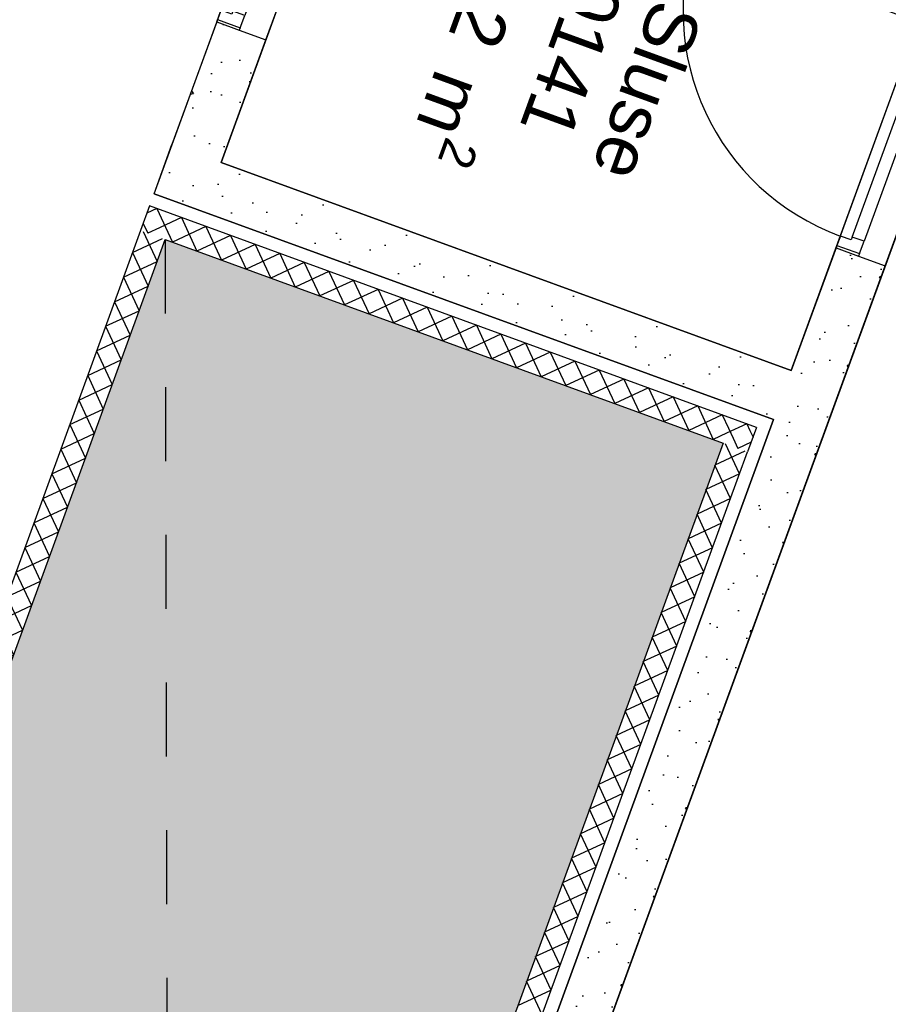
# Model space of a CAD drawing. Header units: millimetres. Extents: x 112481703 to 112580238, y 1264638581 to 1264713060.
# Tile 8 of 71: x 112511309 to 112514628, y 1264671742 to 1264675505. Entities that reach past the tile are written whole.
import ezdxf
from ezdxf.enums import TextEntityAlignment as Align

# ---------------------------------------------------------------- set-up
doc = ezdxf.new("R2010")
doc.units = ezdxf.units.MM
doc.header["$LTSCALE"] = 0.5
doc.header["$MEASUREMENT"] = 0
doc.linetypes.add('PLINE', pattern=[0])
doc.linetypes.add('Stiplet', pattern=[1128.888893, 564.444447, -564.444447])
for name, color, linetype in [('242- Ikke-bærende innervegger (Skravur)(Nye konstruksjoner)', 7, 'Continuous'), ('242- Ikke-bærende innervegger(Nye konstruksjoner)', 7, 'Continuous'), ('244- Vinduer_ dører_ foldevegger(Nye konstruksjoner)', 7, 'Continuous'), ('862- M___Nettoareal (1-100)', 7, 'Continuous'), ('862- M___Nettoareal(Nye konstruksjoner)', 7, 'Continuous'), ('862- M___Nettoareal(Polylinje)(Nye konstruksjoner)', 7, 'Continuous'), ('LA_farge_dekke_asfalt2(Nye konstruksjoner)', 7, 'Continuous')]:
    doc.layers.add(name, color=color, linetype=linetype)
doc.styles.add('GENERATED_STYLE_1', font='arial.ttf')
pattern_1 = [(339.956, (112557650, 1264717795), (213.7127, 585.7704), [60, -300]), (339.956, (112557925.95, 1264718026.2), (213.7127, 585.7704), [60, -300]), (39.956, (112557650, 1264717795), (-400.436, 477.966), [60, -300]), (39.956, (112557988.2, 1264717671.6), (-400.436, 477.966), [60, -300]), (99.956, (112557706.37, 1264717774.44), (614.1484, 107.8046), [60, -300]), (99.956, (112558044.56, 1264717651.05), (614.1484, 107.8046), [60, -300]), (339.956, (112557670.56, 1264717851.37), (41.12902, 112.73156), [0, -120, 0, -180]), (24.956, (112557726.93, 1264717830.8), (-50.63064, 108.79586), [0, -90, 0, -150])]

# ---------------------------------------------------------------- blocks, each defined once
blk = doc.blocks.new('Sluse_0141_14', base_point=(112513292.3, 1264675465.5))
at = {"layer": '862- M___Nettoareal(Polylinje)(Nye konstruksjoner)', "linetype": 'PLINE', "flags": 128}
blk.add_lwpolyline([(112514874.1, 1264675855.3), (112512695.6, 1264676650.1), (112512078.7, 1264674959.1), (112514257.1, 1264674164.3)], close=True, dxfattribs=at)
blk = doc.blocks.new('Korridor_0112_22', base_point=(112515977.1, 1264673188.6))
at = {"layer": '862- M___Nettoareal(Polylinje)(Nye konstruksjoner)', "linetype": 'PLINE', "flags": 128}
blk.add_lwpolyline([(112516220, 1264678960.8), (112512377.3, 1264668428.2), (112514444.4, 1264667674), (112516434.7, 1264673129.3), (112517656, 1264672683.7), (112518270.5, 1264674368.1), (112517049.2, 1264674813.6), (112517667.9, 1264676509.3), (112518287.1, 1264678206.7)], close=True, dxfattribs=at)
blk = doc.blocks.new('Avfalls-sentral_0142_24', base_point=(112510430.5, 1264672307.5))
at = {"layer": '862- M___Nettoareal(Polylinje)(Nye konstruksjoner)', "linetype": 'PLINE', "flags": 128}
blk.add_lwpolyline([(112512189.4, 1264668496.7), (112514188.6, 1264673976.4), (112511822.3, 1264674839.7), (112512507.7, 1264676718.6), (112509425.9, 1264677843), (112506741.2, 1264670484.4)], close=True, dxfattribs=at)
blk = doc.blocks.new('Dør[10]', base_point=(112557650, 1264717795))
at = {"layer": '244- Vinduer_ dører_ foldevegger(Nye konstruksjoner)', "linetype": 'PLINE'}
for p, q in [((112513884.1, 1264675808.6), (112513899.2, 1264675849.9)), ((112513899.2, 1264675849.9), (112514757.8, 1264675536.6)), ((112514742.8, 1264675495.3), (112513884.1, 1264675808.6)), ((112514428.1, 1264674632.9), (112514774.3, 1264675581.7)), ((112514770.9, 1264675572.3), (112514757.8, 1264675536.6)), ((112514770.9, 1264675572.3), (112514774.3, 1264675581.7)), ((112514857.3, 1264675540.8), (112514770.9, 1264675572.3)), ((112514774.3, 1264675581.7), (112514860.7, 1264675550.2)), ((112514774.3, 1264675581.7), (112514860.7, 1264675550.2)), ((112514774.3, 1264675581.7), (112514860.7, 1264675550.2)), ((112514757.8, 1264675536.6), (112514742.8, 1264675495.3)), ((112514757.8, 1264675536.6), (112514799.2, 1264675521.6)), ((112514799.2, 1264675521.6), (112514795.1, 1264675510.3)), ((112514840.1, 1264675493.8), (112514857.3, 1264675540.8)), ((112514857.3, 1264675540.8), (112514860.7, 1264675550.2)), ((112514860.7, 1264675550.2), (112514962.2, 1264675513.2)), ((112514490, 1264674674.2), (112514795.1, 1264675510.3)), ((112514840.1, 1264675493.8), (112514535.1, 1264674657.8)), ((112514616, 1264674564.4), (112514962.2, 1264675513.2)), ((112514795.1, 1264675510.3), (112514840.1, 1264675493.8)), ((112514444.6, 1264674678), (112514431.5, 1264674642.3)), ((112514485.9, 1264674662.9), (112514444.6, 1264674678)), ((112514490, 1264674674.2), (112514485.9, 1264674662.9)), ((112514535.1, 1264674657.8), (112514490, 1264674674.2)), ((112514518, 1264674610.8), (112514535.1, 1264674657.8)), ((112514431.5, 1264674642.3), (112514428.1, 1264674632.9)), ((112514428.1, 1264674632.9), (112514514.5, 1264674601.4)), ((112514428.1, 1264674632.9), (112514514.5, 1264674601.4)), ((112514428.1, 1264674632.9), (112514514.5, 1264674601.4)), ((112514431.5, 1264674642.3), (112514518, 1264674610.8)), ((112514518, 1264674610.8), (112514514.5, 1264674601.4)), ((112514514.5, 1264674601.4), (112514616, 1264674564.4))]:
    blk.add_line(p, q, dxfattribs=at)
blk.add_arc((112514757.8, 1264675536.6), 914, 159.956, 249.956, dxfattribs=at)
blk = doc.blocks.new('Dør[20]', base_point=(112557650, 1264717795))
at = {"layer": '244- Vinduer_ dører_ foldevegger(Nye konstruksjoner)', "linetype": 'PLINE'}
for p, q in [((112511517.8, 1264676671.9), (112511532.9, 1264676713.2)), ((112511532.9, 1264676713.2), (112512391.5, 1264676400)), ((112512376.4, 1264676358.6), (112511517.8, 1264676671.9)), ((112512061.8, 1264675496.3), (112512408, 1264676445.1)), ((112512404.5, 1264676435.7), (112512391.5, 1264676400)), ((112512404.5, 1264676435.7), (112512408, 1264676445.1)), ((112512491, 1264676404.1), (112512404.5, 1264676435.7)), ((112512408, 1264676445.1), (112512494.4, 1264676413.5)), ((112512408, 1264676445.1), (112512494.4, 1264676413.5)), ((112512408, 1264676445.1), (112512494.4, 1264676413.5)), ((112512391.5, 1264676400), (112512376.4, 1264676358.6)), ((112512391.5, 1264676400), (112512432.8, 1264676384.9)), ((112512432.8, 1264676384.9), (112512428.7, 1264676373.6)), ((112512473.8, 1264676357.2), (112512491, 1264676404.1)), ((112512491, 1264676404.1), (112512494.4, 1264676413.5)), ((112512494.4, 1264676413.5), (112512595.8, 1264676376.5)), ((112512123.7, 1264675537.5), (112512428.7, 1264676373.6)), ((112512473.8, 1264676357.2), (112512168.8, 1264675521.1)), ((112512249.7, 1264675427.7), (112512595.8, 1264676376.5)), ((112512428.7, 1264676373.6), (112512473.8, 1264676357.2)), ((112512078.2, 1264675541.3), (112512065.2, 1264675505.6)), ((112512119.6, 1264675526.3), (112512078.2, 1264675541.3)), ((112512123.7, 1264675537.5), (112512119.6, 1264675526.3)), ((112512168.8, 1264675521.1), (112512123.7, 1264675537.5)), ((112512151.6, 1264675474.1), (112512168.8, 1264675521.1)), ((112512065.2, 1264675505.6), (112512061.8, 1264675496.3)), ((112512061.8, 1264675496.3), (112512148.2, 1264675464.7)), ((112512061.8, 1264675496.3), (112512148.2, 1264675464.7)), ((112512061.8, 1264675496.3), (112512148.2, 1264675464.7)), ((112512065.2, 1264675505.6), (112512151.6, 1264675474.1)), ((112512151.6, 1264675474.1), (112512148.2, 1264675464.7)), ((112512148.2, 1264675464.7), (112512249.7, 1264675427.7))]:
    blk.add_line(p, q, dxfattribs=at)
blk.add_arc((112512391.5, 1264676400), 914, 159.956, 249.956, dxfattribs=at)
blk = doc.blocks.new('*X90', base_point=(112557650, 1264717795))
at = {"layer": '242- Ikke-bærende innervegger (Skravur)(Nye konstruksjoner)', "linetype": 'PLINE'}
for p, q in [((112514035, 1264673904.9), (112514053.1, 1264673866.2)), ((112514099.1, 1264673934.8), (112514110.9, 1264673909.4)), ((112514103.8, 1264673889.8), (112514053.1, 1264673866.2))]:
    blk.add_line(p, q, dxfattribs=at)
blk = doc.blocks.new('*X91', base_point=(112557650, 1264717795))
at = {"layer": '242- Ikke-bærende innervegger (Skravur)(Nye konstruksjoner)', "linetype": 'PLINE'}
for p, q in [((112511813.9, 1264674773.9), (112511795.1, 1264674765.2)), ((112511780.9, 1264674726.4), (112511798.4, 1264674688.8)), ((112511843.7, 1264674709.8), (112511798.4, 1264674688.8))]:
    blk.add_line(p, q, dxfattribs=at)
blk = doc.blocks.new('*X92', base_point=(112557650, 1264717795))
at = {"layer": '242- Ikke-bærende innervegger (Skravur)(Nye konstruksjoner)', "linetype": 'PLINE'}
for p, q in [((112514087.4, 1264673960.1), (112514009.8, 1264673924)), ((112514017, 1264673943.7), (112514035, 1264673904.9)), ((112514087.4, 1264673960.1), (112514099.1, 1264673934.8))]:
    blk.add_line(p, q, dxfattribs=at)
blk = doc.blocks.new('*X93', base_point=(112557650, 1264717795))
at = {"layer": '242- Ikke-bærende innervegger (Skravur)(Nye konstruksjoner)', "linetype": 'PLINE'}
for p, q in [((112511926.7, 1264674748.4), (112511889, 1264674730.9)), ((112511926.7, 1264674748.4), (112511986.3, 1264674620.2)), ((112511874.9, 1264674692.2), (112511892.4, 1264674654.5)), ((112512020.6, 1264674714.2), (112511892.4, 1264674654.5)), ((112512020.6, 1264674714.2), (112512080.3, 1264674585.9)), ((112512114.5, 1264674679.9), (112511986.3, 1264674620.2)), ((112512114.5, 1264674679.9), (112512174.2, 1264674551.7)), ((112512208.5, 1264674645.6), (112512080.3, 1264674585.9)), ((112512208.5, 1264674645.6), (112512268.2, 1264674517.4)), ((112512302.4, 1264674611.3), (112512174.2, 1264674551.7)), ((112512302.4, 1264674611.3), (112512362.1, 1264674483.1)), ((112512396.4, 1264674577.1), (112512268.2, 1264674517.4)), ((112512490.3, 1264674542.8), (112512362.1, 1264674483.1)), ((112512396.4, 1264674577.1), (112512456, 1264674448.8)), ((112512490.3, 1264674542.8), (112512550, 1264674414.6)), ((112512584.3, 1264674508.5), (112512456, 1264674448.8)), ((112512584.3, 1264674508.5), (112512643.9, 1264674380.3)), ((112512678.2, 1264674474.2), (112512550, 1264674414.6)), ((112512678.2, 1264674474.2), (112512737.9, 1264674346)), ((112512772.1, 1264674440), (112512643.9, 1264674380.3)), ((112512772.1, 1264674440), (112512831.8, 1264674311.7)), ((112512866.1, 1264674405.7), (112512737.9, 1264674346)), ((112512866.1, 1264674405.7), (112512925.8, 1264674277.5)), ((112512960, 1264674371.4), (112512831.8, 1264674311.7)), ((112512960, 1264674371.4), (112513019.7, 1264674243.2)), ((112513054, 1264674337.1), (112512925.8, 1264674277.5)), ((112513054, 1264674337.1), (112513113.6, 1264674208.9)), ((112513147.9, 1264674302.9), (112513019.7, 1264674243.2)), ((112513147.9, 1264674302.9), (112513207.6, 1264674174.7)), ((112513241.9, 1264674268.6), (112513113.6, 1264674208.9)), ((112513241.9, 1264674268.6), (112513301.5, 1264674140.4)), ((112513335.8, 1264674234.3), (112513207.6, 1264674174.7)), ((112513335.8, 1264674234.3), (112513395.5, 1264674106.1)), ((112513429.7, 1264674200), (112513301.5, 1264674140.4)), ((112513523.7, 1264674165.8), (112513395.5, 1264674106.1)), ((112513429.7, 1264674200), (112513489.4, 1264674071.8)), ((112513523.7, 1264674165.8), (112513583.4, 1264674037.6)), ((112513617.6, 1264674131.5), (112513489.4, 1264674071.8)), ((112513617.6, 1264674131.5), (112513677.3, 1264674003.3)), ((112513711.6, 1264674097.2), (112513583.4, 1264674037.6)), ((112513711.6, 1264674097.2), (112513771.2, 1264673969)), ((112513805.5, 1264674063), (112513677.3, 1264674003.3)), ((112513805.5, 1264674063), (112513865.2, 1264673934.7)), ((112513899.5, 1264674028.7), (112513771.2, 1264673969)), ((112513899.5, 1264674028.7), (112513959.1, 1264673900.5)), ((112513993.4, 1264673994.4), (112513865.2, 1264673934.7)), ((112513993.4, 1264673994.4), (112514017, 1264673943.7)), ((112514009.8, 1264673924), (112513959.1, 1264673900.5))]:
    blk.add_line(p, q, dxfattribs=at)
blk = doc.blocks.new('*X94', base_point=(112557650, 1264717795))
at = {"layer": '242- Ikke-bærende innervegger (Skravur)(Nye konstruksjoner)', "linetype": 'PLINE'}
for p, q in [((112511832.7, 1264674782.7), (112511813.9, 1264674773.9)), ((112511832.7, 1264674782.7), (112511874.9, 1264674692.2)), ((112511889, 1264674730.9), (112511843.7, 1264674709.8))]:
    blk.add_line(p, q, dxfattribs=at)
blk = doc.blocks.new('*X96', base_point=(112557650, 1264717795))
at = {"layer": '242- Ikke-bærende innervegger (Skravur)(Nye konstruksjoner)', "linetype": 'PLINE'}
for p, q in [((112511780.7, 1264674695.2), (112511834.1, 1264674580.5)), ((112511740.2, 1264674614.8), (112511854.9, 1264674668.2)), ((112511705.9, 1264674520.8), (112511834.1, 1264674580.5)), ((112511740.2, 1264674614.8), (112511799.9, 1264674486.6)), ((112511705.9, 1264674520.8), (112511765.6, 1264674392.6)), ((112511671.6, 1264674426.9), (112511799.9, 1264674486.6)), ((112511637.4, 1264674332.9), (112511765.6, 1264674392.6)), ((112511671.6, 1264674426.9), (112511731.3, 1264674298.7)), ((112511637.4, 1264674332.9), (112511697, 1264674204.7)), ((112511603.1, 1264674239), (112511731.3, 1264674298.7)), ((112511568.8, 1264674145.1), (112511697, 1264674204.7)), ((112511603.1, 1264674239), (112511662.8, 1264674110.8)), ((112511568.8, 1264674145.1), (112511628.5, 1264674016.8)), ((112511534.5, 1264674051.1), (112511662.8, 1264674110.8)), ((112511500.3, 1264673957.2), (112511628.5, 1264674016.8)), ((112511534.5, 1264674051.1), (112511594.2, 1264673922.9)), ((112511500.3, 1264673957.2), (112511559.9, 1264673829)), ((112511466, 1264673863.2), (112511594.2, 1264673922.9)), ((112511431.7, 1264673769.3), (112511559.9, 1264673829)), ((112511466, 1264673863.2), (112511525.7, 1264673735)), ((112511431.7, 1264673769.3), (112511491.4, 1264673641.1)), ((112511397.4, 1264673675.3), (112511525.7, 1264673735)), ((112511397.4, 1264673675.3), (112511457.1, 1264673547.1)), ((112511363.2, 1264673581.4), (112511491.4, 1264673641.1)), ((112511363.2, 1264673581.4), (112511422.8, 1264673453.2)), ((112511328.9, 1264673487.5), (112511457.1, 1264673547.1)), ((112511328.9, 1264673487.5), (112511388.6, 1264673359.2)), ((112511294.6, 1264673393.5), (112511422.8, 1264673453.2)), ((112511294.6, 1264673393.5), (112511354.3, 1264673265.3)), ((112511260.3, 1264673299.6), (112511388.6, 1264673359.2)), ((112511260.3, 1264673299.6), (112511320, 1264673171.4)), ((112511226.1, 1264673205.6), (112511354.3, 1264673265.3)), ((112511226.1, 1264673205.6), (112511285.7, 1264673077.4)), ((112511191.8, 1264673111.7), (112511320, 1264673171.4)), ((112511191.8, 1264673111.7), (112511251.5, 1264672983.5)), ((112511157.5, 1264673017.7), (112511285.7, 1264673077.4)), ((112511157.5, 1264673017.7), (112511217.2, 1264672889.5)), ((112511123.2, 1264672923.8), (112511251.5, 1264672983.5)), ((112511123.2, 1264672923.8), (112511182.9, 1264672795.6)), ((112511089, 1264672829.9), (112511217.2, 1264672889.5)), ((112511089, 1264672829.9), (112511148.6, 1264672701.6)), ((112511054.7, 1264672735.9), (112511182.9, 1264672795.6)), ((112511054.7, 1264672735.9), (112511114.4, 1264672607.7)), ((112511020.4, 1264672642), (112511148.6, 1264672701.6)), ((112511020.4, 1264672642), (112511080.1, 1264672513.8)), ((112510986.2, 1264672548), (112511114.4, 1264672607.7)), ((112510986.2, 1264672548), (112511045.8, 1264672419.8)), ((112510951.9, 1264672454.1), (112511080.1, 1264672513.8)), ((112510951.9, 1264672454.1), (112511011.5, 1264672325.9)), ((112510917.6, 1264672360.1), (112511045.8, 1264672419.8)), ((112510917.6, 1264672360.1), (112510977.3, 1264672231.9)), ((112510883.3, 1264672266.2), (112511011.5, 1264672325.9)), ((112510883.3, 1264672266.2), (112510903.3, 1264672223.2)), ((112510934.3, 1264672211.9), (112510977.3, 1264672231.9))]:
    blk.add_line(p, q, dxfattribs=at)
blk = doc.blocks.new('*X103', base_point=(112557650, 1264717795))
at = {"layer": '242- Ikke-bærende innervegger (Skravur)(Nye konstruksjoner)', "linetype": 'PLINE'}
for p, q in [((112514059.5, 1264673768.6), (112514006.2, 1264673883.3)), ((112514080.3, 1264673856.2), (112513965.6, 1264673802.8)), ((112514025.3, 1264673674.6), (112513965.6, 1264673802.8)), ((112514059.5, 1264673768.6), (112513931.3, 1264673708.9)), ((112513991, 1264673580.7), (112513931.3, 1264673708.9)), ((112514025.3, 1264673674.6), (112513897.1, 1264673615)), ((112513956.7, 1264673486.7), (112513897.1, 1264673615)), ((112513991, 1264673580.7), (112513862.8, 1264673521)), ((112513922.4, 1264673392.8), (112513862.8, 1264673521)), ((112513956.7, 1264673486.7), (112513828.5, 1264673427.1)), ((112513888.2, 1264673298.9), (112513828.5, 1264673427.1)), ((112513922.4, 1264673392.8), (112513794.2, 1264673333.1)), ((112513853.9, 1264673204.9), (112513794.2, 1264673333.1)), ((112513888.2, 1264673298.9), (112513760, 1264673239.2)), ((112513819.6, 1264673111), (112513760, 1264673239.2)), ((112513853.9, 1264673204.9), (112513725.7, 1264673145.2)), ((112513819.6, 1264673111), (112513691.4, 1264673051.3)), ((112513785.4, 1264673017), (112513725.7, 1264673145.2)), ((112513751.1, 1264672923.1), (112513691.4, 1264673051.3)), ((112513785.4, 1264673017), (112513657.1, 1264672957.4)), ((112513751.1, 1264672923.1), (112513622.9, 1264672863.4)), ((112513716.8, 1264672829.1), (112513657.1, 1264672957.4)), ((112513682.5, 1264672735.2), (112513622.9, 1264672863.4)), ((112513716.8, 1264672829.1), (112513588.6, 1264672769.5)), ((112513682.5, 1264672735.2), (112513554.3, 1264672675.5)), ((112513648.3, 1264672641.3), (112513588.6, 1264672769.5)), ((112513614, 1264672547.3), (112513554.3, 1264672675.5)), ((112513648.3, 1264672641.3), (112513520, 1264672581.6)), ((112513614, 1264672547.3), (112513485.8, 1264672487.6)), ((112513579.7, 1264672453.4), (112513520, 1264672581.6)), ((112513545.4, 1264672359.4), (112513485.8, 1264672487.6)), ((112513579.7, 1264672453.4), (112513451.5, 1264672393.7)), ((112513545.4, 1264672359.4), (112513417.2, 1264672299.8)), ((112513511.2, 1264672265.5), (112513451.5, 1264672393.7)), ((112513476.9, 1264672171.5), (112513417.2, 1264672299.8)), ((112513511.2, 1264672265.5), (112513382.9, 1264672205.8)), ((112513476.9, 1264672171.5), (112513348.7, 1264672111.9)), ((112513442.6, 1264672077.6), (112513382.9, 1264672205.8)), ((112513408.3, 1264671983.7), (112513348.7, 1264672111.9)), ((112513442.6, 1264672077.6), (112513314.4, 1264672017.9)), ((112513408.3, 1264671983.7), (112513280.1, 1264671924)), ((112513374.1, 1264671889.7), (112513314.4, 1264672017.9)), ((112513339.8, 1264671795.8), (112513280.1, 1264671924)), ((112513374.1, 1264671889.7), (112513245.8, 1264671830)), ((112513339.8, 1264671795.8), (112513211.6, 1264671736.1)), ((112513305.5, 1264671701.8), (112513245.8, 1264671830))]:
    blk.add_line(p, q, dxfattribs=at)
blk = doc.blocks.new('Label_7', base_point=(112513382.6, 1264675291.3))
at = {"layer": '862- M___Nettoareal (1-100)', "char_height": 200, "attachment_point": 1, "rotation": 249.956, "style": 'GENERATED_STYLE_1'}
for s, insert in [('\\A1;{\\pql;\\pt0,241000;\\fArial|b0|i0|c0|p0;\\W1.000000;4,2\\fArial|b0|i0|c0|p0;\\W1.000000;\\A1{\\H.66x;\\S^  ;}\\fArial|b0|i0|c0|p0;\\W1.000000; m\\fArial|b0|i0|c0|p0;\\W1.000000;\\A1{\\H.66x;\\S2^  ;}\\fArial|b0|i0|c0|p0;\\W1.000000;\\fArial|b0|i0|c0|p0;\\W1.000000;\\fArial|b0|i0|c0|p0;\\W1.000000;\\fArial|b0|i0|c0|p0;\\W1.000000;\\fArial|b0|i0|c0|p0;\\W1.000000;\\fArial|b0|i0|c0|p0;\\W1.000000;\\fArial|b0|i0|c0|p0;\\W1.000000;\\A1{\\H.66x;\\S^  ;}\\fArial|b0|i0|c0|p0;\\W1.000000;\\fArial|b0|i0|c0|p0;\\W1.000000;\\A1{\\H.66x;\\S^  ;}\\fArial|b0|i0|c0|p0;\\W1.000000;\\fArial|b0|i0|c0|p0;\\W1.000000;\\fArial|b0|i0|c0|p0;\\W1.000000;\\fArial|b0|i0|c0|p0;\\W1.000000;\\fArial|b0|i0|c0|p0;\\W1.000000;\\fArial|b0|i0|c0|p0;\\W1.000000;\\fArial|b0|i0|c0|p0;\\W1.000000;\\A1{\\H.66x;\\S^  ;}\\fArial|b0|i0|c0|p0;\\W1.000000;\\fArial|b0|i0|c0|p0;\\W1.000000;\\A1{\\H.66x;\\S^  ;}\\fArial|b0|i0|c0|p0;\\W1.000000;\\fArial|b0|i0|c0|p0;\\W1.000000;\\fArial|b0|i0|c0|p0;\\W1.000000;\\fArial|b0|i0|c0|p0;\\W1.000000;\\fArial|b0|i0|c0|p0;\\W1.000000;\\fArial|b0|i0|c0|p0;\\W1.000000;\\fArial|b0|i0|c0|p0;\\W1.000000;\\A1{\\H.66x;\\S^  ;}\\fArial|b0|i0|c0|p0;\\W1.000000;\\fArial|b0|i0|c0|p0;\\W1.000000;\\A1{\\H.66x;\\S^  ;}\\fArial|b0|i0|c0|p0;\\W1.000000;\\fArial|b0|i0|c0|p0;\\W1.000000;\\fArial|b0|i0|c0|p0;\\W1.000000;\\fArial|b0|i0|c0|p0;\\W1.000000;\\fArial|b0|i0|c0|p0;\\W1.000000;\\fArial|b0|i0|c0|p0;\\W1.000000;\\fArial|b0|i0|c0|p0;\\W1.000000;\\A1{\\H.66x;\\S^  ;}\\fArial|b0|i0|c0|p0;\\W1.000000;\\fArial|b0|i0|c0|p0;\\W1.000000;\\A1{\\H.66x;\\S^  ;}\\fArial|b0|i0|c0|p0;\\W1.000000;\\fArial|b0|i0|c0|p0;\\W1.000000;\\fArial|b0|i0|c0|p0;\\W1.000000;\\fArial|b0|i0|c0|p0;\\W1.000000;\\fArial|b0|i0|c0|p0;\\W1.000000;\\fArial|b0|i0|c0|p0;\\W1.000000;\\fArial|b0|i0|c0|p0;\\W1.000000;\\fArial|b0|i0|c0|p0;\\W1.000000;}', (112513320.7, 1264675721.9)), ('\\A1;{\\pql;\\pt0,241000;\\fArial|b0|i0|c0|p0;\\W1.000000;0141\\fArial|b0|i0|c0|p0;\\W1.000000;\\A1{\\H.66x;\\S^  ;}\\fArial|b0|i0|c0|p0;\\W1.000000;\\fArial|b0|i0|c0|p0;\\W1.000000;\\A1{\\H.66x;\\S^  ;}\\fArial|b0|i0|c0|p0;\\W1.000000;\\fArial|b0|i0|c0|p0;\\W1.000000;\\fArial|b0|i0|c0|p0;\\W1.000000;\\fArial|b0|i0|c0|p0;\\W1.000000;\\fArial|b0|i0|c0|p0;\\W1.000000;\\fArial|b0|i0|c0|p0;\\W1.000000;\\fArial|b0|i0|c0|p0;\\W1.000000;\\A1{\\H.66x;\\S^  ;}\\fArial|b0|i0|c0|p0;\\W1.000000;\\fArial|b0|i0|c0|p0;\\W1.000000;\\A1{\\H.66x;\\S^  ;}\\fArial|b0|i0|c0|p0;\\W1.000000;\\fArial|b0|i0|c0|p0;\\W1.000000;\\fArial|b0|i0|c0|p0;\\W1.000000;\\fArial|b0|i0|c0|p0;\\W1.000000;\\fArial|b0|i0|c0|p0;\\W1.000000;\\fArial|b0|i0|c0|p0;\\W1.000000;\\fArial|b0|i0|c0|p0;\\W1.000000;\\A1{\\H.66x;\\S^  ;}\\fArial|b0|i0|c0|p0;\\W1.000000;\\fArial|b0|i0|c0|p0;\\W1.000000;\\A1{\\H.66x;\\S^  ;}\\fArial|b0|i0|c0|p0;\\W1.000000;\\fArial|b0|i0|c0|p0;\\W1.000000;\\fArial|b0|i0|c0|p0;\\W1.000000;\\fArial|b0|i0|c0|p0;\\W1.000000;\\fArial|b0|i0|c0|p0;\\W1.000000;\\fArial|b0|i0|c0|p0;\\W1.000000;\\fArial|b0|i0|c0|p0;\\W1.000000;\\A1{\\H.66x;\\S^  ;}\\fArial|b0|i0|c0|p0;\\W1.000000;\\fArial|b0|i0|c0|p0;\\W1.000000;\\A1{\\H.66x;\\S^  ;}\\fArial|b0|i0|c0|p0;\\W1.000000;\\fArial|b0|i0|c0|p0;\\W1.000000;\\fArial|b0|i0|c0|p0;\\W1.000000;\\fArial|b0|i0|c0|p0;\\W1.000000;\\fArial|b0|i0|c0|p0;\\W1.000000;\\fArial|b0|i0|c0|p0;\\W1.000000;\\fArial|b0|i0|c0|p0;\\W1.000000;\\A1{\\H.66x;\\S^  ;}\\fArial|b0|i0|c0|p0;\\W1.000000;\\fArial|b0|i0|c0|p0;\\W1.000000;\\A1{\\H.66x;\\S^  ;}\\fArial|b0|i0|c0|p0;\\W1.000000;\\fArial|b0|i0|c0|p0;\\W1.000000;\\fArial|b0|i0|c0|p0;\\W1.000000;\\fArial|b0|i0|c0|p0;\\W1.000000;\\fArial|b0|i0|c0|p0;\\W1.000000;\\fArial|b0|i0|c0|p0;\\W1.000000;\\fArial|b0|i0|c0|p0;\\W1.000000;\\fArial|b0|i0|c0|p0;\\W1.000000;}', (112513618.6, 1264675613.2)), ('\\A1;{\\pql;\\pt0,241000;\\fArial|b0|i0|c0|p0;\\W1.000000;Sluse\\fArial|b0|i0|c0|p0;\\W1.000000;\\A1{\\H.66x;\\S^  ;}\\fArial|b0|i0|c0|p0;\\W1.000000;\\fArial|b0|i0|c0|p0;\\W1.000000;\\A1{\\H.66x;\\S^  ;}\\fArial|b0|i0|c0|p0;\\W1.000000;\\fArial|b0|i0|c0|p0;\\W1.000000;\\fArial|b0|i0|c0|p0;\\W1.000000;\\fArial|b0|i0|c0|p0;\\W1.000000;\\fArial|b0|i0|c0|p0;\\W1.000000;\\fArial|b0|i0|c0|p0;\\W1.000000;\\fArial|b0|i0|c0|p0;\\W1.000000;\\A1{\\H.66x;\\S^  ;}\\fArial|b0|i0|c0|p0;\\W1.000000;\\fArial|b0|i0|c0|p0;\\W1.000000;\\A1{\\H.66x;\\S^  ;}\\fArial|b0|i0|c0|p0;\\W1.000000;\\fArial|b0|i0|c0|p0;\\W1.000000;\\fArial|b0|i0|c0|p0;\\W1.000000;\\fArial|b0|i0|c0|p0;\\W1.000000;\\fArial|b0|i0|c0|p0;\\W1.000000;\\fArial|b0|i0|c0|p0;\\W1.000000;\\fArial|b0|i0|c0|p0;\\W1.000000;\\A1{\\H.66x;\\S^  ;}\\fArial|b0|i0|c0|p0;\\W1.000000;\\fArial|b0|i0|c0|p0;\\W1.000000;\\A1{\\H.66x;\\S^  ;}\\fArial|b0|i0|c0|p0;\\W1.000000;\\fArial|b0|i0|c0|p0;\\W1.000000;\\fArial|b0|i0|c0|p0;\\W1.000000;\\fArial|b0|i0|c0|p0;\\W1.000000;\\fArial|b0|i0|c0|p0;\\W1.000000;\\fArial|b0|i0|c0|p0;\\W1.000000;\\fArial|b0|i0|c0|p0;\\W1.000000;\\A1{\\H.66x;\\S^  ;}\\fArial|b0|i0|c0|p0;\\W1.000000;\\fArial|b0|i0|c0|p0;\\W1.000000;\\A1{\\H.66x;\\S^  ;}\\fArial|b0|i0|c0|p0;\\W1.000000;\\fArial|b0|i0|c0|p0;\\W1.000000;\\fArial|b0|i0|c0|p0;\\W1.000000;\\fArial|b0|i0|c0|p0;\\W1.000000;\\fArial|b0|i0|c0|p0;\\W1.000000;\\fArial|b0|i0|c0|p0;\\W1.000000;\\fArial|b0|i0|c0|p0;\\W1.000000;\\A1{\\H.66x;\\S^  ;}\\fArial|b0|i0|c0|p0;\\W1.000000;\\fArial|b0|i0|c0|p0;\\W1.000000;\\A1{\\H.66x;\\S^  ;}\\fArial|b0|i0|c0|p0;\\W1.000000;\\fArial|b0|i0|c0|p0;\\W1.000000;\\fArial|b0|i0|c0|p0;\\W1.000000;\\fArial|b0|i0|c0|p0;\\W1.000000;\\fArial|b0|i0|c0|p0;\\W1.000000;\\fArial|b0|i0|c0|p0;\\W1.000000;\\fArial|b0|i0|c0|p0;\\W1.000000;\\fArial|b0|i0|c0|p0;\\W1.000000;}', (112513920.7, 1264675524.3))]:
    blk.add_mtext(s, dxfattribs=dict(at, insert=insert))
at = {"layer": '862- M___Nettoareal (1-100)', "style": 'GENERATED_STYLE_1'}
for tag, p in [('DUMMY_108', (112513373.2, 1264675724.1)), ('DUMMY_107', (112513668.4, 1264675616.4)), ('DUMMY_106', (112513963.7, 1264675508.6))]:
    blk.add_attdef(tag, text='', height=200, rotation=249.956, dxfattribs=at).set_placement(p, align=Align.TOP_LEFT)

msp = doc.modelspace()

# ---------------------------------------------------------------- hatches: boundary and pattern name
at = {"layer": '242- Ikke-bærende innervegger (Skravur)(Nye konstruksjoner)', "linetype": 'Continuous'}
h = msp.add_hatch(dxfattribs=at)
h.set_pattern_fill('Betong_strukturell', color=256, style=0, pattern_type=2)
h.set_pattern_definition([(249.956, (112557650, 1264717795), (-585.7704, 213.7127), [60, -300]), (249.956, (112557881.2, 1264717519.05), (-585.7704, 213.7127), [60, -300]), (309.956, (112557650, 1264717795), (477.966, 400.436), [60, -300]), (309.956, (112557526.6, 1264717456.8), (477.966, 400.436), [60, -300]), (9.956, (112557629.44, 1264717738.63), (-107.8046, 614.1484), [60, -300]), (9.956, (112557506.05, 1264717400.44), (-107.8046, 614.1484), [60, -300]), (249.956, (112557706.37, 1264717774.44), (-112.73156, 41.12902), [0, -120, 0, -180]), (294.956, (112557685.8, 1264717718.07), (108.79586, 50.63064), [0, -90, 0, -150])])
h.paths.add_polyline_path([(112512249.7, 1264675427.7), (112512061.8, 1264675496.3), (112511890.8, 1264675027.6), (112512078.7, 1264674959.1)])
h = msp.add_hatch(dxfattribs=at)
h.set_pattern_fill('Betong_strukturell', color=256, style=0, pattern_type=2)
h.set_pattern_definition(pattern_1)
h.paths.add_polyline_path([(112511890.8, 1264675027.6), (112511822.3, 1264674839.7), (112512078.7, 1264674959.1)])
h = msp.add_hatch(dxfattribs=at)
h.set_pattern_fill('Betong_strukturell', color=256, style=0, pattern_type=2)
h.set_pattern_definition(pattern_1)
h.paths.add_polyline_path([(112512078.7, 1264674959.1), (112511822.3, 1264674839.7), (112512010.1, 1264674771.2)])
h = msp.add_hatch(dxfattribs=at)
h.set_pattern_fill('Betong_strukturell', color=256, style=0, pattern_type=2)
h.set_pattern_definition(pattern_1)
h.paths.add_polyline_path([(112512010.1, 1264674771.2), (112514188.6, 1264673976.4), (112514257.1, 1264674164.3), (112512078.7, 1264674959.1)])
h = msp.add_hatch(dxfattribs=at)
h.set_pattern_fill('Betong_strukturell', color=256, style=0, pattern_type=2)
h.set_pattern_definition([(69.956, (112557650, 1264717795), (-585.7704, 213.7127), [60, -300]), (69.956, (112557418.8, 1264718070.95), (-585.7704, 213.7127), [60, -300]), (129.956, (112557650, 1264717795), (477.966, 400.4357), [60, -300]), (129.956, (112557773.4, 1264718133.2), (477.966, 400.4357), [60, -300]), (189.956, (112557670.56, 1264717851.37), (-107.8046, 614.1484), [60, -300]), (189.956, (112557793.95, 1264718189.56), (-107.8046, 614.1484), [60, -300]), (69.956, (112557593.63, 1264717815.56), (-112.73156, 41.12902), [0, -120, 0, -180]), (114.956, (112557614.2, 1264717871.93), (108.79586, 50.63064), [0, -90, 0, -150])])
h.paths.add_polyline_path([(112514428.1, 1264674632.9), (112512189.4, 1264668496.7), (112512377.3, 1264668428.2), (112514616, 1264674564.4)])
at = {"layer": 'LA_farge_dekke_asfalt2(Nye konstruksjoner)', "linetype": 'Continuous'}
msp.add_hatch(color=256, dxfattribs=at).paths.add_polyline_path([(112513996.3, 1264673886.9), (112512099.9, 1264668689), (112509968.4, 1264669466.7), (112511864.8, 1264674664.6)])

# ---------------------------------------------------------------- linework, layer by layer
at = {"layer": '242- Ikke-bærende innervegger(Nye konstruksjoner)', "linetype": 'PLINE'}
for p, q in [((112512061.8, 1264675496.3), (112512148.2, 1264675464.7)), ((112512148.2, 1264675464.7), (112512249.7, 1264675427.7)), ((112514428.1, 1264674632.9), (112514514.5, 1264674601.4)), ((112514514.5, 1264674601.4), (112514616, 1264674564.4))]:
    msp.add_line(p, q, dxfattribs=at)
at = {"layer": '242- Ikke-bærende innervegger(Nye konstruksjoner)', "linetype": 'PLINE', "flags": 128}
for points in [[(112512061.8, 1264675496.3), (112511890.8, 1264675027.6)], [(112512078.7, 1264674959.1), (112512249.7, 1264675427.7)], [(112511822.3, 1264674839.7), (112511890.8, 1264675027.6)], [(112514257.1, 1264674164.3), (112512078.7, 1264674959.1)], [(112511822.3, 1264674839.7), (112514188.6, 1264673976.4)], [(112511805.1, 1264674792.8), (112511770.9, 1264674698.8)], [(112514124.5, 1264673946.6), (112511805.1, 1264674792.8)], [(112511770.9, 1264674698.8), (112510871.8, 1264672234.7)], [(112510965.8, 1264672200.4), (112511864.8, 1264674664.6)], [(112511864.8, 1264674664.6), (112513996.3, 1264673886.9)], [(112514428.1, 1264674632.9), (112514257.1, 1264674164.3)], [(112512377.3, 1264668428.2), (112514616, 1264674564.4)], [(112514188.6, 1264673976.4), (112512189.4, 1264668496.7)], [(112514124.5, 1264673946.6), (112514090.2, 1264673852.6)], [(112513996.3, 1264673886.9), (112512099.9, 1264668689)], [(112512193.8, 1264668654.8), (112514090.2, 1264673852.6)]]:
    msp.add_lwpolyline(points, dxfattribs=at)
at = {"layer": '862- M___Nettoareal(Nye konstruksjoner)', "linetype": 'Stiplet'}
msp.add_line((112511864.8, 1264674664.6), (112511877.2, 1264668770.3), dxfattribs=at)

# ---------------------------------------------------------------- block references
at = {"layer": '242- Ikke-bærende innervegger(Nye konstruksjoner)'}
for name in ['*X91', '*X94', '*X93', '*X96', '*X92', '*X90', '*X103']:
    msp.add_blockref(name, (112557650, 1264717795), dxfattribs=at)
at = {"layer": '244- Vinduer_ dører_ foldevegger(Nye konstruksjoner)', "linetype": 'PLINE'}
for name in ['Dør[20]', 'Dør[10]']:
    msp.add_blockref(name, (112557650, 1264717795), dxfattribs=at)
at = {"layer": '862- M___Nettoareal (1-100)', "linetype": 'PLINE'}
msp.add_blockref('Label_7', (112513382.6, 1264675291.3), dxfattribs=at)
at = {"layer": '862- M___Nettoareal(Nye konstruksjoner)', "linetype": 'Continuous'}
for name, p in [('Korridor_0112_22', (112515977.1, 1264673188.6)), ('Avfalls-sentral_0142_24', (112510430.5, 1264672307.5)), ('Sluse_0141_14', (112513292.3, 1264675465.5))]:
    msp.add_blockref(name, p, dxfattribs=at)

doc.saveas('drawing.dxf')
